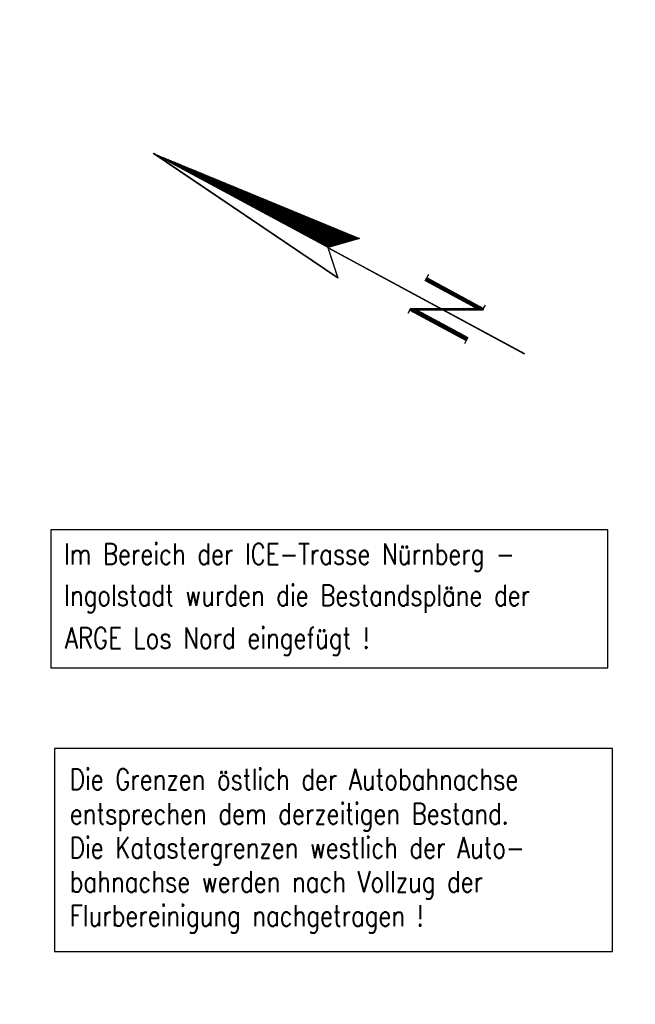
# Model space of a CAD drawing. Extents: x 0 to 1135, y 0 to 420.
# Tile 60 of 80: x 955 to 1028, y 115 to 232. Entities that reach past the tile are written whole.
import ezdxf

# ---------------------------------------------------------------- set-up
doc = ezdxf.new("R2010")
doc.units = 0
doc.header["$LTSCALE"] = 2
doc.header["$MEASUREMENT"] = 0
doc.linetypes.add('AUSGEZOGEN', pattern=[0])
doc.layers.get('0').update_dxf_attribs({"color": 8, "linetype": 'AUSGEZOGEN'})
for name, color, linetype in [('DB_Bahnachse', 7, 'CONTINUOUS'), ('GRENZL-BAB', 7, 'AUSGEZOGEN'), ('LEGENDE', 7, 'AUSGEZOGEN'), ('MULDE', 8, 'AUSGEZOGEN')]:
    doc.layers.add(name, color=color, linetype=linetype)
doc.styles.add('ROMANS', font='romans.shx', dxfattribs={"width": 0.8})

# ---------------------------------------------------------------- blocks, each defined once
blk = doc.blocks.new('*X29')
at = {"color": 0}
for p, q in [((154.74, 194.19), (154.75, 194.21)), ((154.74, 194.05), (154.77, 194.08)), ((154.74, 193.91), (154.78, 193.95)), ((154.74, 193.77), (154.79, 193.83)), ((154.74, 193.63), (154.81, 193.7)), ((154.74, 193.49), (154.82, 193.57)), ((154.74, 193.34), (154.83, 193.44)), ((154.74, 193.2), (154.85, 193.31)), ((154.74, 193.06), (154.86, 193.18)), ((154.74, 192.92), (154.87, 193.06)), ((154.74, 192.78), (154.89, 192.93)), ((154.74, 192.64), (154.9, 192.8)), ((154.74, 192.5), (154.91, 192.67)), ((154.74, 192.36), (154.93, 192.54)), ((154.74, 192.21), (154.94, 192.42)), ((154.74, 192.07), (154.95, 192.29)), ((154.74, 191.93), (154.97, 192.16)), ((154.74, 191.79), (154.98, 192.03)), ((154.74, 191.65), (154.99, 191.9)), ((154.74, 191.51), (155.01, 191.78)), ((154.74, 191.37), (155.02, 191.65)), ((154.74, 191.23), (155.03, 191.52)), ((154.74, 191.08), (155.05, 191.39)), ((154.74, 190.94), (155.06, 191.26)), ((154.74, 190.8), (155.07, 191.13)), ((154.74, 190.66), (155.09, 191.01)), ((154.74, 190.52), (155.1, 190.88)), ((154.74, 190.38), (155.11, 190.75)), ((154.74, 190.24), (155.13, 190.62)), ((154.74, 190.1), (155.14, 190.49)), ((154.74, 189.95), (155.15, 190.37)), ((154.74, 189.81), (155.16, 190.24)), ((154.74, 189.67), (155.18, 190.11)), ((154.74, 189.53), (155.19, 189.98)), ((154.74, 189.39), (155.2, 189.85)), ((154.74, 189.25), (155.22, 189.72)), ((154.74, 189.11), (155.23, 189.6)), ((154.74, 188.97), (155.24, 189.47)), ((154.74, 188.82), (155.26, 189.34)), ((154.74, 188.68), (155.27, 189.21)), ((154.74, 188.54), (155.28, 189.08)), ((154.74, 188.4), (155.3, 188.96)), ((154.74, 188.26), (155.31, 188.83)), ((154.74, 188.12), (155.32, 188.7)), ((154.74, 187.98), (155.34, 188.57)), ((154.74, 187.84), (155.35, 188.44)), ((154.74, 187.69), (155.36, 188.32)), ((154.74, 187.55), (155.38, 188.19)), ((154.74, 187.41), (155.39, 188.06)), ((154.74, 187.27), (155.4, 187.93)), ((154.74, 187.13), (155.42, 187.8)), ((154.74, 186.99), (155.43, 187.67)), ((154.74, 186.85), (155.44, 187.55)), ((154.74, 186.71), (155.46, 187.42)), ((154.74, 186.56), (155.47, 187.29)), ((154.74, 186.42), (155.48, 187.16)), ((154.74, 186.28), (155.5, 187.03)), ((154.74, 186.14), (155.51, 186.91)), ((154.74, 186), (155.52, 186.78)), ((154.74, 185.86), (155.54, 186.65)), ((154.74, 185.72), (155.55, 186.52)), ((154.75, 185.57), (155.56, 186.39)), ((154.75, 185.43), (155.58, 186.27)), ((154.75, 185.29), (155.59, 186.14)), ((154.75, 185.15), (155.6, 186.01)), ((154.75, 185.01), (155.62, 185.88)), ((154.75, 184.87), (155.63, 185.75)), ((154.75, 184.73), (155.64, 185.62)), ((154.75, 184.59), (155.66, 185.5)), ((154.75, 184.44), (155.67, 185.37)), ((154.75, 184.3), (155.68, 185.24)), ((154.75, 184.16), (155.7, 185.11)), ((154.75, 184.02), (155.71, 184.98)), ((154.75, 183.88), (155.72, 184.86)), ((154.75, 183.74), (155.74, 184.73)), ((154.75, 183.6), (155.75, 184.6)), ((154.75, 183.46), (155.76, 184.47)), ((154.75, 183.31), (155.78, 184.34)), ((154.75, 183.17), (155.79, 184.22)), ((154.75, 183.03), (155.8, 184.09)), ((154.75, 182.89), (155.82, 183.96)), ((154.75, 182.75), (155.83, 183.83)), ((154.75, 182.61), (155.84, 183.7)), ((154.75, 182.47), (155.86, 183.57)), ((154.75, 182.33), (155.87, 183.45)), ((154.75, 182.18), (155.88, 183.32)), ((154.75, 182.04), (155.9, 183.19)), ((154.75, 181.9), (155.91, 183.06)), ((154.75, 181.76), (155.92, 182.93)), ((154.75, 181.62), (155.94, 182.81)), ((154.75, 181.48), (155.95, 182.68)), ((154.75, 181.34), (155.96, 182.55)), ((154.75, 181.2), (155.98, 182.42)), ((154.75, 181.05), (155.99, 182.29)), ((154.75, 180.91), (156, 182.17)), ((154.75, 180.77), (156.02, 182.04)), ((154.75, 180.63), (156.03, 181.91)), ((154.75, 180.49), (156.04, 181.78)), ((154.75, 180.35), (156.06, 181.65)), ((154.75, 180.21), (156.07, 181.52)), ((154.75, 180.07), (156.08, 181.4)), ((154.75, 179.92), (156.1, 181.27)), ((154.75, 179.78), (156.11, 181.14)), ((154.75, 179.64), (156.12, 181.01)), ((154.75, 179.5), (156.13, 180.88)), ((154.75, 179.36), (156.15, 180.76)), ((154.75, 179.22), (156.16, 180.63)), ((154.75, 179.08), (156.17, 180.5)), ((154.75, 178.94), (156.19, 180.37)), ((154.75, 178.79), (156.2, 180.24)), ((154.75, 178.65), (156.21, 180.11)), ((154.75, 178.51), (156.23, 179.99)), ((154.75, 178.37), (156.24, 179.86)), ((154.75, 178.23), (156.25, 179.73)), ((154.75, 178.09), (156.27, 179.6)), ((154.75, 177.95), (156.28, 179.47)), ((154.75, 177.81), (156.29, 179.35)), ((154.75, 177.66), (156.31, 179.22)), ((154.75, 177.52), (156.32, 179.09)), ((154.75, 177.38), (156.33, 178.96)), ((154.75, 177.24), (156.35, 178.83)), ((154.75, 177.1), (156.36, 178.71)), ((154.75, 176.96), (156.37, 178.58)), ((154.75, 176.82), (156.39, 178.45)), ((154.75, 176.68), (156.4, 178.32)), ((154.75, 176.53), (156.41, 178.19)), ((154.76, 176.39), (156.43, 178.06)), ((154.76, 176.25), (156.44, 177.94)), ((154.76, 176.11), (156.45, 177.81)), ((154.76, 175.97), (156.47, 177.68)), ((154.76, 175.83), (156.48, 177.55)), ((154.76, 175.69), (156.49, 177.42)), ((154.76, 175.54), (156.51, 177.3)), ((154.76, 175.4), (156.52, 177.17)), ((154.76, 175.26), (156.53, 177.04)), ((154.76, 175.12), (156.55, 176.91)), ((154.76, 174.98), (156.56, 176.78)), ((154.76, 174.84), (156.57, 176.66)), ((154.76, 174.7), (156.59, 176.53)), ((154.76, 174.56), (156.6, 176.4)), ((154.76, 174.41), (156.61, 176.27)), ((154.76, 174.27), (156.63, 176.14)), ((154.76, 174.13), (156.64, 176.01)), ((154.76, 173.99), (156.65, 175.89)), ((154.76, 173.85), (156.67, 175.76)), ((154.76, 173.71), (156.68, 175.63)), ((154.76, 173.57), (156.69, 175.5)), ((154.76, 173.43), (156.71, 175.37)), ((154.76, 173.28), (156.72, 175.25)), ((154.76, 173.14), (156.73, 175.12)), ((154.76, 173), (156.75, 174.99)), ((154.76, 172.86), (156.76, 174.86)), ((154.76, 172.72), (156.77, 174.73)), ((154.76, 172.58), (156.79, 174.61)), ((154.76, 172.44), (156.8, 174.48)), ((154.76, 172.3), (156.81, 174.35)), ((154.76, 172.15), (156.83, 174.22)), ((154.76, 172.01), (156.84, 174.09)), ((154.76, 171.87), (156.85, 173.96)), ((154.76, 171.73), (156.87, 173.84)), ((154.76, 171.59), (156.88, 173.71)), ((154.76, 171.45), (156.89, 173.58)), ((154.76, 171.31), (156.91, 173.45)), ((154.76, 171.17), (156.92, 173.32)), ((154.76, 171.02), (156.93, 173.2)), ((154.76, 170.88), (156.95, 173.07)), ((154.77, 170.75), (156.96, 172.94)), ((154.84, 170.68), (156.97, 172.81)), ((154.91, 170.61), (156.99, 172.68)), ((154.98, 170.54), (157, 172.56)), ((155.05, 170.47), (157.01, 172.43)), ((155.12, 170.39), (157.03, 172.3)), ((155.19, 170.32), (157.04, 172.17)), ((155.26, 170.25), (157.05, 172.04)), ((155.33, 170.18), (157.07, 171.91)), ((155.4, 170.11), (157.08, 171.79)), ((155.47, 170.04), (157.09, 171.66)), ((155.54, 169.97), (157.1, 171.53)), ((155.61, 169.89), (157.12, 171.4)), ((155.68, 169.82), (157.13, 171.27)), ((155.75, 169.75), (157.14, 171.15)), ((155.82, 169.68), (157.16, 171.02)), ((155.89, 169.61), (157.17, 170.89)), ((155.96, 169.54), (157.18, 170.76)), ((156.03, 169.47), (157.2, 170.63)), ((156.1, 169.4), (157.21, 170.5)), ((156.17, 169.32), (157.22, 170.38)), ((156.24, 169.25), (157.24, 170.25)), ((156.31, 169.18), (157.25, 170.12)), ((156.38, 169.11), (157.26, 169.99)), ((156.45, 169.04), (157.28, 169.86)), ((156.52, 168.97), (157.29, 169.74)), ((156.59, 168.9), (157.3, 169.61)), ((156.66, 168.82), (157.32, 169.48)), ((156.73, 168.75), (157.33, 169.35)), ((156.8, 168.68), (157.34, 169.22)), ((156.87, 168.61), (157.36, 169.1)), ((156.94, 168.54), (157.37, 168.97)), ((157.01, 168.47), (157.38, 168.84)), ((157.08, 168.4), (157.4, 168.71)), ((157.15, 168.32), (157.41, 168.58)), ((157.22, 168.25), (157.42, 168.45)), ((157.29, 168.18), (157.44, 168.33)), ((157.36, 168.11), (157.45, 168.2)), ((157.43, 168.04), (157.46, 168.07))]:
    blk.add_line(p, q, dxfattribs=at)
blk = doc.blocks.new('*X28')
at = {"color": 0}
for p, q in [((152.84, 158.5), (153.04, 158.7)), ((152.84, 158.64), (152.9, 158.7)), ((152.84, 158.36), (153.1, 158.61)), ((152.84, 158.22), (153.15, 158.52)), ((152.84, 158.08), (153.2, 158.43)), ((152.84, 157.94), (153.25, 158.34)), ((152.85, 157.79), (153.3, 158.25)), ((152.85, 157.65), (153.35, 158.15)), ((152.85, 157.51), (153.4, 158.06)), ((156.78, 158.34), (157.17, 158.73)), ((156.78, 158.48), (157.03, 158.73)), ((156.78, 158.62), (156.89, 158.73)), ((156.78, 158.2), (157.19, 158.6)), ((156.78, 158.05), (157.19, 158.46)), ((156.78, 157.91), (157.19, 158.32)), ((156.78, 157.77), (157.19, 158.18)), ((156.78, 157.63), (157.19, 158.04)), ((152.85, 157.37), (153.26, 157.78)), ((152.85, 157.23), (153.26, 157.64)), ((152.85, 157.09), (153.26, 157.5)), ((152.85, 156.95), (153.26, 157.36)), ((152.85, 156.81), (153.26, 157.22)), ((152.85, 156.67), (153.26, 157.08)), ((152.85, 156.52), (153.26, 156.93)), ((153.3, 157.82), (153.45, 157.97)), ((153.35, 157.73), (153.5, 157.88)), ((153.4, 157.64), (153.55, 157.79)), ((153.45, 157.55), (153.6, 157.7)), ((153.5, 157.46), (153.65, 157.61)), ((153.55, 157.36), (153.7, 157.51)), ((153.6, 157.27), (153.75, 157.42)), ((153.65, 157.18), (153.8, 157.33)), ((153.7, 157.09), (153.85, 157.24)), ((153.75, 157), (153.9, 157.15)), ((153.8, 156.91), (153.95, 157.06)), ((153.84, 156.81), (154, 156.97)), ((153.89, 156.72), (154.05, 156.87)), ((156.78, 157.49), (157.19, 157.9)), ((156.78, 157.35), (157.19, 157.76)), ((156.78, 157.21), (157.19, 157.61)), ((156.78, 157.06), (157.19, 157.47)), ((156.78, 156.92), (157.19, 157.33)), ((156.78, 156.78), (157.19, 157.19)), ((156.78, 156.64), (157.19, 157.05)), ((156.78, 156.5), (157.19, 156.91)), ((152.85, 156.38), (153.26, 156.79)), ((152.85, 156.24), (153.26, 156.65)), ((152.85, 156.1), (153.26, 156.51)), ((152.85, 155.96), (153.26, 156.37)), ((152.85, 155.82), (153.26, 156.23)), ((152.85, 155.68), (153.26, 156.09)), ((152.85, 155.54), (153.26, 155.95)), ((152.85, 155.39), (153.26, 155.8)), ((152.85, 155.25), (153.26, 155.66)), ((153.94, 156.63), (154.1, 156.78)), ((153.99, 156.54), (154.15, 156.69)), ((154.04, 156.45), (154.2, 156.6)), ((154.09, 156.36), (154.25, 156.51)), ((154.14, 156.26), (154.3, 156.42)), ((154.19, 156.17), (154.35, 156.33)), ((154.24, 156.08), (154.4, 156.23)), ((154.29, 155.99), (154.45, 156.14)), ((154.34, 155.9), (154.5, 156.05)), ((154.39, 155.81), (154.55, 155.96)), ((154.44, 155.71), (154.6, 155.87)), ((154.49, 155.62), (154.65, 155.78)), ((154.54, 155.53), (154.7, 155.69)), ((156.78, 156.36), (157.19, 156.77)), ((156.78, 156.22), (157.19, 156.62)), ((156.78, 156.07), (157.19, 156.48)), ((156.78, 155.93), (157.19, 156.34)), ((156.78, 155.79), (157.19, 156.2)), ((156.78, 155.65), (157.19, 156.06)), ((156.78, 155.51), (157.19, 155.92)), ((156.78, 155.37), (157.19, 155.78)), ((152.85, 155.11), (153.26, 155.52)), ((152.85, 154.97), (153.26, 155.38)), ((152.85, 154.83), (153.26, 155.24)), ((152.85, 154.69), (153.26, 155.1)), ((152.85, 154.55), (153.26, 154.96)), ((152.85, 154.41), (153.26, 154.82)), ((152.85, 154.26), (153.26, 154.67)), ((152.85, 154.12), (153.26, 154.53)), ((154.59, 155.44), (154.75, 155.59)), ((154.64, 155.35), (154.8, 155.5)), ((154.69, 155.26), (154.85, 155.41)), ((154.74, 155.17), (154.9, 155.32)), ((154.79, 155.07), (154.95, 155.23)), ((154.84, 154.98), (155, 155.14)), ((154.89, 154.89), (155.05, 155.05)), ((154.94, 154.8), (155.1, 154.95)), ((154.99, 154.71), (155.15, 154.86)), ((155.04, 154.62), (155.2, 154.77)), ((155.09, 154.52), (155.25, 154.68)), ((155.14, 154.43), (155.3, 154.59)), ((155.19, 154.34), (155.35, 154.5)), ((156.78, 155.23), (157.19, 155.63)), ((156.78, 155.08), (157.19, 155.49)), ((156.78, 154.94), (157.19, 155.35)), ((156.78, 154.8), (157.19, 155.21)), ((156.78, 154.66), (157.19, 155.07)), ((156.78, 154.52), (157.19, 154.93)), ((156.78, 154.38), (157.19, 154.79)), ((156.78, 154.24), (157.19, 154.64)), ((156.78, 154.09), (157.19, 154.5)), ((152.85, 153.98), (153.26, 154.39)), ((152.85, 153.84), (153.26, 154.25)), ((152.85, 153.7), (153.26, 154.11)), ((152.85, 153.56), (153.26, 153.97)), ((152.85, 153.42), (153.26, 153.83)), ((152.85, 153.28), (153.26, 153.69)), ((152.85, 153.13), (153.26, 153.54)), ((152.85, 152.99), (153.26, 153.4)), ((155.24, 154.25), (155.4, 154.41)), ((155.29, 154.16), (155.45, 154.31)), ((155.34, 154.07), (155.5, 154.22)), ((155.39, 153.97), (155.55, 154.13)), ((155.44, 153.88), (155.6, 154.04)), ((155.49, 153.79), (155.65, 153.95)), ((155.54, 153.7), (155.7, 153.86)), ((155.59, 153.61), (155.75, 153.77)), ((155.64, 153.52), (155.8, 153.67)), ((155.69, 153.42), (155.85, 153.58)), ((155.74, 153.33), (155.9, 153.49)), ((155.79, 153.24), (155.95, 153.4)), ((156.78, 153.95), (157.19, 154.36)), ((156.78, 153.81), (157.19, 154.22)), ((156.78, 153.67), (157.19, 154.08)), ((156.78, 153.53), (157.19, 153.94)), ((156.78, 153.39), (157.19, 153.8)), ((156.78, 153.25), (157.19, 153.65)), ((156.78, 153.1), (157.19, 153.51)), ((156.78, 152.96), (157.19, 153.37)), ((152.85, 152.85), (153.26, 153.26)), ((152.85, 152.71), (153.26, 153.12)), ((152.85, 152.57), (153.26, 152.98)), ((152.85, 152.43), (153.26, 152.84)), ((152.85, 152.29), (153.26, 152.7)), ((152.85, 152.15), (153.26, 152.55)), ((152.85, 152), (153.26, 152.41)), ((152.85, 151.86), (153.26, 152.27)), ((155.84, 153.15), (156, 153.31)), ((155.89, 153.06), (156.05, 153.22)), ((155.94, 152.97), (156.1, 153.13)), ((155.99, 152.87), (156.15, 153.03)), ((156.04, 152.78), (156.2, 152.94)), ((156.08, 152.69), (156.25, 152.85)), ((156.13, 152.6), (156.3, 152.76)), ((156.18, 152.51), (156.35, 152.67)), ((156.23, 152.42), (156.4, 152.58)), ((156.28, 152.32), (156.45, 152.49)), ((156.33, 152.23), (156.5, 152.39)), ((156.38, 152.14), (156.55, 152.3)), ((156.43, 152.05), (156.6, 152.21)), ((156.63, 151.68), (157.19, 152.24)), ((156.78, 152.82), (157.19, 153.23)), ((156.78, 152.68), (157.19, 153.09)), ((156.78, 152.54), (157.19, 152.95)), ((156.78, 152.4), (157.19, 152.81)), ((156.78, 152.26), (157.19, 152.66)), ((156.78, 152.11), (157.19, 152.52)), ((156.78, 151.97), (157.19, 152.38)), ((152.85, 151.72), (153.26, 152.13)), ((152.85, 151.58), (153.26, 151.99)), ((152.85, 151.44), (153.26, 151.85)), ((152.85, 151.3), (153.26, 151.71)), ((152.85, 151.16), (153.26, 151.57)), ((152.92, 151.08), (153.26, 151.42)), ((153.06, 151.08), (153.26, 151.28)), ((153.2, 151.08), (153.26, 151.14)), ((156.48, 151.96), (156.65, 152.12)), ((156.53, 151.87), (156.7, 152.03)), ((156.58, 151.77), (156.75, 151.94)), ((156.68, 151.59), (157.19, 152.1)), ((156.73, 151.5), (157.19, 151.96)), ((156.78, 151.41), (157.19, 151.82)), ((156.83, 151.32), (157.19, 151.67)), ((156.88, 151.22), (157.19, 151.53)), ((156.93, 151.13), (157.19, 151.39)), ((157.02, 151.08), (157.19, 151.25)), ((157.16, 151.08), (157.19, 151.11))]:
    blk.add_line(p, q, dxfattribs=at)
blk = doc.blocks.new('NPF')
at = {"color": 0}
for p, q in [((-2.56, -26.57), (0.05, -0.22)), ((-2.54, -26.55), (0.06, -0.3)), ((0.05, -0.22), (2.79, -26.6)), ((0.08, -23.84), (0.05, -0.27)), ((0.08, -23.81), (-2.56, -26.57)), ((0.07, -23.8), (-2.55, -26.55)), ((0.07, -23.86), (0.07, -50.34)), ((2.79, -26.6), (0.08, -23.84)), ((0.09, -23.86), (0.09, -50.34)), ((-2.57, -26.56), (-2.57, -26.56)), ((-2.25, -35.9), (-1.85, -35.9)), ((-1.84, -35.9), (-1.64, -35.9)), ((-1.84, -35.93), (-1.84, -35.9)), ((-1.84, -35.93), (-1.83, -43.52)), ((-1.64, -35.9), (2.1, -42.73)), ((2.1, -35.87), (2.51, -35.87)), ((2.1, -42.73), (2.1, -35.88)), ((2.51, -35.87), (3.01, -35.87)), ((2.51, -35.9), (2.51, -35.87)), ((2.51, -35.9), (2.51, -43.52)), ((2.28, -43.52), (-1.43, -36.69)), ((-1.43, -36.69), (-1.42, -43.52)), ((-1.84, -43.52), (-2.29, -43.52)), ((-1.42, -43.52), (-1.83, -43.52)), ((2.51, -43.52), (2.28, -43.52)), ((2.53, -43.52), (2.97, -43.52))]:
    blk.add_line(p, q, dxfattribs=at)
for name in ['*X29', '*X28']:
    blk.add_blockref(name, (-154.68, -194.6), dxfattribs=at)

msp = doc.modelspace()

# ---------------------------------------------------------------- linework, layer by layer
at = {"layer": 'DB_Bahnachse', "color": 15}
msp.add_lwpolyline([(958.36, 154.74), (1024.57, 154.74), (1024.57, 171.18), (958.36, 171.18)], close=True, dxfattribs=at)
at = {"layer": 'GRENZL-BAB'}
msp.add_lwpolyline([(958.8, 121.05), (1025.11, 121.05), (1025.11, 145.16), (958.8, 145.16)], close=True, dxfattribs=at)
at = {"layer": 'MULDE'}
msp.add_lwpolyline([(402.17, 240.74, 0.000005), (413.43, 240.74, 0.000006), (421.55, 240.73, 0), (450.36, 240.73, 0.000007), (451.86, 240.73), (463.17, 240.72, 0.000006), (493.06, 240.72, 0.000025), (500.11, 240.72, 0.000589), (500.47, 240.72, 0.000017), (513.16, 240.75, 0.001441), (540.28, 240.89, -0.004051), (549.92, 240.89, -0.002327), (552.3, 240.86, 0.000509), (563.18, 240.68, 0.000608), (574.06, 240.53, 0.011247), (574.65, 240.53, 0.026637), (574.66, 240.53, 0.000678), (575.14, 240.6, 0.037681), (577.07, 241.03, 0.034266), (579.1, 241.79)], format="xyb", dxfattribs=at)

# ---------------------------------------------------------------- block references
at = {"layer": 'LEGENDE', "rotation": 61.5965354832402}
msp.add_blockref('NPF', (970.31, 215.97), dxfattribs=at)

# ---------------------------------------------------------------- texts
at = {"layer": 'DB_Bahnachse', "color": 15, "style": 'ROMANS', "width": 0.8}
for s, p in [('Im Bereich der ICE-Trasse Nürnberg -', (959.9, 167.03)), ('Ingolstadt wurden die Bestandspläne der', (959.93, 162.13)), ('ARGE Los Nord eingefügt !', (960.02, 157.06))]:
    msp.add_text(s, height=2.5, dxfattribs=at).set_placement(p)
at = {"layer": 'GRENZL-BAB', "style": 'ROMANS', "width": 0.8}
for s, p in [('Die Grenzen östlich der Autobahnachse', (960.6, 140.24)), ('entsprechen dem derzeitigen Bestand.', (960.6, 136.19)), ('Die Katastergrenzen westlich der Auto-', (960.6, 132.14)), ('bahnachse werden nach Vollzug der', (960.6, 128.1)), ('Flurbereinigung nachgetragen !', (960.6, 124.05))]:
    msp.add_text(s, height=2.5, dxfattribs=at).set_placement(p)

doc.saveas('drawing.dxf')
